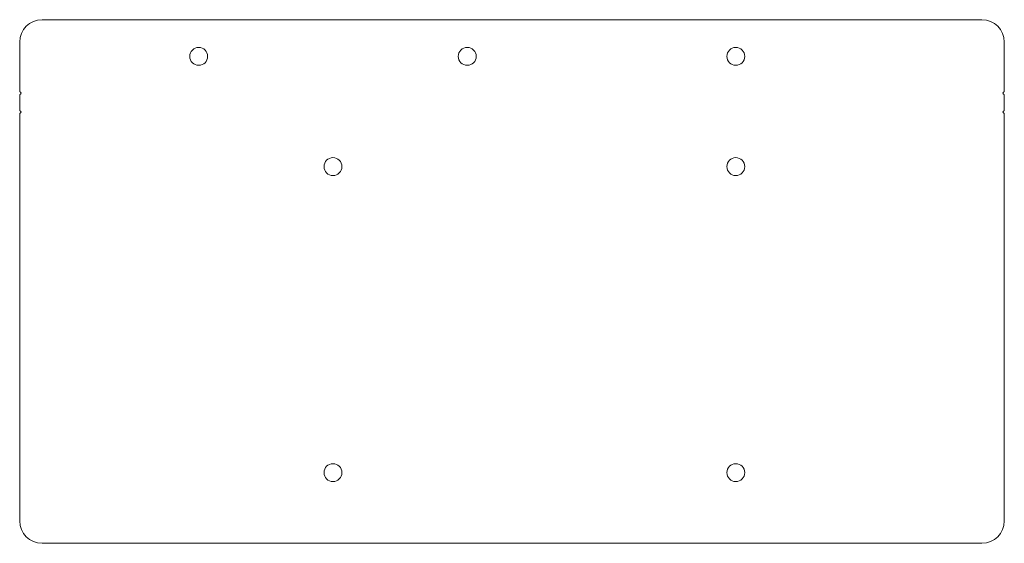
# Model space of a CAD drawing. Header units: inches. Extents: x 0 to 11, y 0 to 5.9.
import ezdxf

# ---------------------------------------------------------------- set-up
doc = ezdxf.new("R2010")
doc.units = ezdxf.units.IN
doc.header["$MEASUREMENT"] = 0

msp = doc.modelspace()

# ---------------------------------------------------------------- linework, layer by layer
at = {"color": 7, "linetype": 'Continuous', "lineweight": 15}
for p, q in [((0.25, 5.852), (10.75, 5.852)), ((0, 5.047), (0, 5.602)), ((11, 5.602), (11, 5.047)), ((0, 4.835), (0, 5.017)), ((11, 5.017), (11, 4.835)), ((0, 4.805), (0, 0.25)), ((11, 0.25), (11, 4.805)), ((0.25, 0), (10.75, 0))]:
    msp.add_line(p, q, dxfattribs=at)
for centre in [(2, 5.442), (5, 5.442), (8, 5.442), (3.5, 4.21), (8, 4.21), (3.5, 0.79), (8, 0.79)]:
    msp.add_circle(centre, 0.1, dxfattribs=at)
for centre, radius, start, end in [((0.25, 5.602), 0.25, 90, 180), ((10.75, 5.602), 0.25, 0, 90), ((0, 5.032), 0.015, 270, 90), ((11, 5.032), 0.015, 90, 270), ((0, 4.82), 0.015, 270, 90), ((11, 4.82), 0.015, 90, 270), ((0.25, 0.25), 0.25, 180, 270), ((10.75, 0.25), 0.25, 270, 0)]:
    msp.add_arc(centre, radius, start, end, dxfattribs=at)

doc.saveas('drawing.dxf')
